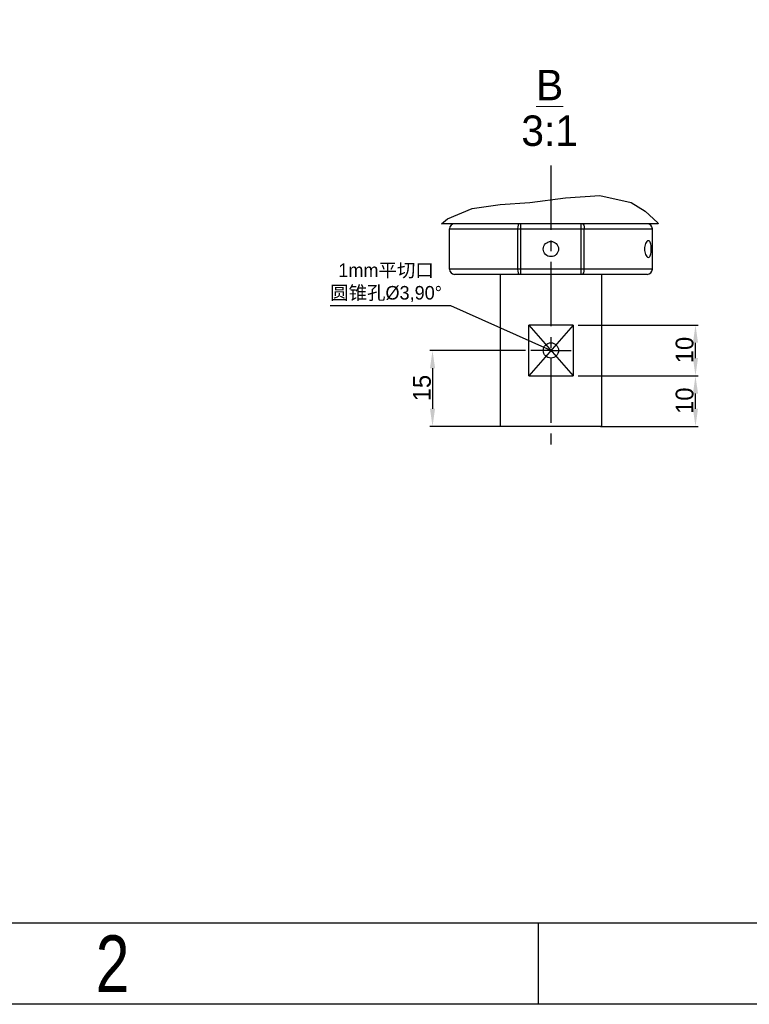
# Model space of a CAD drawing. Header units: millimetres. Extents: x 4086 to 8318, y 123 to 1549.
# Tile 4 of 54: x 6653 to 6868, y 123 to 415. Entities that reach past the tile are written whole.
import ezdxf
from ezdxf import colors
from ezdxf.entities.mleader import LeaderData, LeaderLine
from ezdxf.enums import TextEntityAlignment as Align
from ezdxf.math import Vec2, Vec3

# ---------------------------------------------------------------- set-up
doc = ezdxf.new("R2010")
doc.units = ezdxf.units.MM
doc.linetypes.add('CENTER', pattern=[0.6, 0.375, -0.075, 0.075, -0.075])
doc.linetypes.add('CENTER2', pattern=[28.575, 19.05, -3.175, 3.175, -3.175])
for name, color, linetype in [('00_COMPONENTS', 7, 'Continuous'), ('03_ALL_AXES', 7, 'Continuous'), ('50_ALL_DETAILS', 7, 'Continuous'), ('51__DRAFT_DIMS', 7, 'Continuous')]:
    doc.layers.add(name, color=color, linetype=linetype)
doc.layers.add('细线层', color=7, linetype='Continuous', lineweight=0)
doc.styles.get("Standard").update_dxf_attribs({"font": 'SourceHanSansCN-Normal.ttf'})
doc.styles.add('TEXTSTYLE_2', font='SourceHanSansCN-Normal.ttf')
doc.dimstyles.new('DIMSTYLE_16', dxfattribs={"dimtxt": 10.5, "dimasz": 10.5, "dimexe": 1.5, "dimexo": 1, "dimgap": 0.875, "dimtad": 1, "dimdec": 3, "dimlfac": 0.333333, "dimdsep": 46, "dimtxsty": 'TEXTSTYLE_2', "dimblk": '_FILLED', "dimblk1": '_FILLED', "dimblk2": '_FILLED', "dimcen": 0.09, "dimadec": 0, "dimazin": 0, "dimtp": 0.2, "dimtm": 0.2, "dimtfac": 1, "dimtdec": 3, "dimtofl": 0, "dimtmove": 0, "dimatfit": 3, "dimldrblk": '_FILLED', "dimfxl": 0, "dimtolj": 1, "dimarcsym": 0})

# ---------------------------------------------------------------- blocks, each defined once
blk = doc.blocks.new('3')
at = {"color": 2}
blk.add_line((6806.12, 123.22), (6806.12, 147.22), dxfattribs=at)
for points in [[(6302.12, 123.22), (6302.12, 1548.82), (8318.12, 1548.82), (8318.12, 123.22)], [(6422.12, 147.22), (6422.12, 1524.82), (8294.12, 1524.82), (8294.12, 147.22)]]:
    blk.add_lwpolyline(points, close=True, dxfattribs=at)
at = {"color": 2, "width": 0.8}
blk.add_text('2', height=16.8, dxfattribs=at).set_placement((6680.12, 135.22), align=Align.MIDDLE_CENTER)
for tag, height, p in [('整机外形图', 19.2, (7909.61, 256.24)), ('当前页', 12, (8078.12, 207.22)), ('总页数', 12, (8222.12, 207.22))]:
    blk.add_attdef(tag, text='', height=height, dxfattribs=at).set_placement(p, align=Align.MIDDLE)
at = {"color": 7, "width": 0.8}
for tag, height, p in [('编号', 19.2, (8153.31, 252.27)), ('比例', 12, (7958.12, 171.22))]:
    blk.add_attdef(tag, text='', height=height, dxfattribs=at).set_placement(p, align=Align.MIDDLE)
blk = doc.blocks.new('_FILLED')
at = {"color": 0, "linetype": 'ByBlock'}
blk.add_solid([(0, 0), (-1, 0.143), (-1, -0.143)], dxfattribs=at)
blk = doc.blocks.new('*D888')
at = {"layer": '51__DRAFT_DIMS', "color": 0, "linetype": 'Continuous', "lineweight": -2}
for p, q in [((6817.82, 309.2), (6853.3, 309.2)), ((6852.55, 299.45), (6852.55, 303.95)), ((6824.43, 294.2), (6853.3, 294.2))]:
    blk.add_line(p, q, dxfattribs=at)
at = {"layer": 'Defpoints', "color": 0}
for p in [(6817.32, 309.2), (6852.55, 309.2), (6823.93, 294.2)]:
    blk.add_point(p, dxfattribs=at)
at = {"layer": '51__DRAFT_DIMS', "color": 0, "linetype": 'ByBlock', "lineweight": -2, "xscale": 5.25, "yscale": 5.25, "zscale": 5.25}
for p, rotation in [((6852.55, 309.2), 90), ((6852.55, 294.2), 270)]:
    blk.add_blockref('_FILLED', p, dxfattribs=dict(at, rotation=rotation))
at = {"layer": '51__DRAFT_DIMS', "color": 0, "insert": (6846.68, 301.82), "char_height": 5.25, "attachment_point": 2, "rotation": 90, "style": 'TEXTSTYLE_2'}
blk.add_mtext('\\A1;10', dxfattribs=at)
blk = doc.blocks.new('*D889')
at = {"layer": '51__DRAFT_DIMS', "color": 0, "linetype": 'Continuous', "lineweight": -2}
for p, q in [((6817.82, 324.2), (6853.3, 324.2)), ((6852.55, 314.45), (6852.55, 318.95)), ((6817.82, 309.2), (6853.3, 309.2))]:
    blk.add_line(p, q, dxfattribs=at)
at = {"layer": 'Defpoints', "color": 0}
for p in [(6817.32, 324.2), (6852.55, 324.2), (6817.32, 309.2)]:
    blk.add_point(p, dxfattribs=at)
at = {"layer": '51__DRAFT_DIMS', "color": 0, "linetype": 'ByBlock', "lineweight": -2, "xscale": 5.25, "yscale": 5.25, "zscale": 5.25}
for p, rotation in [((6852.55, 324.2), 90), ((6852.55, 309.2), 270)]:
    blk.add_blockref('_FILLED', p, dxfattribs=dict(at, rotation=rotation))
at = {"layer": '51__DRAFT_DIMS', "color": 0, "insert": (6846.68, 316.82), "char_height": 5.25, "attachment_point": 2, "rotation": 90, "style": 'TEXTSTYLE_2'}
blk.add_mtext('\\A1;10', dxfattribs=at)
blk = doc.blocks.new('*D890')
at = {"layer": '51__DRAFT_DIMS', "color": 0, "linetype": 'Continuous', "lineweight": -2}
for p, q in [((6802.28, 316.7), (6774.01, 316.7)), ((6774.76, 311.45), (6774.76, 299.45)), ((6797.78, 294.2), (6774.01, 294.2))]:
    blk.add_line(p, q, dxfattribs=at)
at = {"layer": 'Defpoints', "color": 0}
for p in [(6802.78, 316.7), (6774.76, 294.2), (6798.28, 294.2)]:
    blk.add_point(p, dxfattribs=at)
at = {"layer": '51__DRAFT_DIMS', "color": 0, "linetype": 'ByBlock', "lineweight": -2, "xscale": 5.25, "yscale": 5.25, "zscale": 5.25}
for p, rotation in [((6774.76, 316.7), 90), ((6774.76, 294.2), 270)]:
    blk.add_blockref('_FILLED', p, dxfattribs=dict(at, rotation=rotation))
at = {"layer": '51__DRAFT_DIMS', "color": 0, "insert": (6768.98, 305.56), "char_height": 5.25, "attachment_point": 2, "rotation": 90, "style": 'TEXTSTYLE_2'}
blk.add_mtext('\\A1;15', dxfattribs=at)
blk = doc.blocks.new('_Dot')
at = {"color": 0, "linetype": 'ByBlock', "lineweight": -2}
blk.add_line((-0.5, 0), (-1, 0), dxfattribs=at)
at = {"color": 0, "linetype": 'ByBlock', "const_width": 0.5}
blk.add_lwpolyline([(-0.25, 0, 1), (0.25, 0, 1)], format="xyb", close=True, dxfattribs=at)

msp = doc.modelspace()

# ---------------------------------------------------------------- linework, layer by layer
at = {"color": 7, "linetype": 'Continuous'}
for p, q in [((6803.5444, 360.4957), (6814.1201, 361.8727)), ((6814.1201, 361.8727), (6824.2512, 362.543)), ((6824.2512, 362.543), (6833.4799, 360.4957)), ((6779.1783, 355.6225), (6786.5125, 358.6733)), ((6786.5125, 358.6733), (6794.7903, 359.8327)), ((6794.7903, 359.8327), (6803.5444, 360.4957)), ((6833.4799, 360.4957), (6837.628, 357.9047)), ((6777.4615, 354.2011), (6779.1783, 355.6225)), ((6837.628, 357.9047), (6841.364, 354.4352)), ((6841.364, 354.4352), (6841.553, 354.2011))]:
    msp.add_line(p, q, dxfattribs=at)
at = {"layer": '00_COMPONENTS', "color": 7, "linetype": 'Continuous'}
for p, q in [((6841.553, 354.2011), (6777.4615, 354.2011)), ((6779.7849, 340.7011), (6779.7849, 352.7011)), ((6779.7849, 352.7011), (6839.7849, 352.7011)), ((6799.9248, 352.7011), (6799.9248, 340.7011)), ((6800.9108, 339.2011), (6800.9108, 354.2011)), ((6818.6591, 354.2011), (6818.6591, 339.2011)), ((6819.6451, 340.7011), (6819.6451, 352.7011)), ((6839.7849, 340.7011), (6839.7849, 352.7011)), ((6839.7849, 340.7011), (6779.7849, 340.7011)), ((6838.2849, 339.2011), (6781.2857, 339.2011)), ((6794.7849, 339.2011), (6794.7849, 294.2011)), ((6824.7849, 339.2011), (6824.7849, 294.2011)), ((6803.2466, 309.2011), (6803.2466, 324.2011)), ((6816.3233, 324.2011), (6803.2466, 324.2011)), ((6816.3233, 324.2011), (6816.3233, 309.2011)), ((6803.2466, 309.2011), (6816.3233, 309.2011)), ((6824.7845, 294.2011), (6794.7854, 294.2011))]:
    msp.add_line(p, q, dxfattribs=at)
for points in [[(6800.4178, 354.2011), (6800.232, 354.0904), (6800.0748, 353.7784), (6799.9647, 353.2918), (6799.9248, 352.7011)], [(6819.1521, 354.2011), (6819.3407, 354.0869), (6819.5007, 353.7617), (6819.6076, 353.2751), (6819.6451, 352.7011)], [(6838.6356, 349.1761), (6838.4021, 349.1149), (6838.1646, 348.9318), (6837.9546, 348.6569), (6837.7808, 348.3192), (6837.6458, 347.9397), (6837.5508, 347.5367), (6837.4946, 347.1206), (6837.4761, 346.7011)], [(6837.4761, 346.7011), (6837.4946, 346.2816), (6837.5506, 345.8667), (6837.6452, 345.4645), (6837.7797, 345.0855), (6837.9536, 344.7469), (6838.1627, 344.4723), (6838.3992, 344.2887), (6838.6357, 344.2261)], [(6839.4824, 346.7011), (6839.4763, 347.0441), (6839.4562, 347.4005), (6839.4201, 347.7538), (6839.3652, 348.0941), (6839.2882, 348.4117), (6839.1853, 348.6946), (6839.049, 348.9327), (6838.8709, 349.105), (6838.6356, 349.1761)], [(6838.6357, 344.2261), (6838.8687, 344.2957), (6839.0479, 344.468), (6839.1845, 344.7058), (6839.2876, 344.9882), (6839.3648, 345.3059), (6839.4198, 345.6467), (6839.4561, 346.0005), (6839.4763, 346.3579), (6839.4824, 346.7011)], [(6799.9248, 340.7011), (6799.9612, 340.1355), (6800.0637, 339.6574), (6800.2237, 339.3223), (6800.4178, 339.2011)], [(6819.1521, 339.2011), (6819.3407, 339.3153), (6819.5007, 339.6404), (6819.6076, 340.1271), (6819.6451, 340.7011)]]:
    msp.add_lwpolyline(points, dxfattribs=at)
for centre in [(6809.7849, 346.7011), (6809.7849, 316.7011)]:
    msp.add_circle(centre, 2.25, dxfattribs=at)
for centre, start, end in [((6781.2849, 352.7011), 90, 180), ((6838.2849, 352.7011), 0, 90), ((6781.2849, 340.7011), 180, 270), ((6838.2849, 340.7011), 270, 0)]:
    msp.add_arc(centre, 1.5, start, end, dxfattribs=at)
at = {"layer": '03_ALL_AXES', "color": 7, "linetype": 'CENTER2'}
msp.add_line((6809.7849, 371.4605), (6809.7849, 286.7011), dxfattribs=at)
at = {"layer": '03_ALL_AXES', "color": 7, "linetype": 'CENTER'}
for q in [(6803.7848, 316.7011), (6815.7851, 316.7011)]:
    msp.add_line((6809.7849, 316.7011), q, dxfattribs=at)
at = {"layer": '50_ALL_DETAILS', "color": 7, "linetype": 'Continuous'}
for p, q in [((6803.2466, 324.2011), (6816.3233, 309.2011)), ((6816.3233, 324.2011), (6803.2466, 309.2011))]:
    msp.add_line(p, q, dxfattribs=at)

# ---------------------------------------------------------------- block references
msp.add_blockref('3', (0, 0))

# ---------------------------------------------------------------- texts
at = {"layer": '细线层', "color": 7, "linetype": 'Continuous', "insert": (6809.4002, 399.7154), "char_height": 9, "width": 11.233577, "attachment_point": 2, "line_spacing_factor": 0.9}
msp.add_mtext('\\pxqc;{\\LB} \\P3:1', dxfattribs=at)

# ---------------------------------------------------------------- dimensions: what is measured, and where the dimension line sits
at = {"layer": '51__DRAFT_DIMS', "color": 7, "linetype": 'Continuous'}
for base, p1, p2, angle, picture, middle in [((6852.5521, 324.2011), (6817.3233, 309.2011), (6817.3233, 324.2011), 90, '*D889', (6852.5521, 316.8238)), ((6774.765, 294.2011), (6802.7848, 316.7011), (6798.2849, 294.2011), 270, '*D890', (6774.765, 305.5642)), ((6852.5521, 309.2011), (6823.9342, 294.2011), (6817.3233, 309.2011), 90, '*D888', (6852.5521, 301.8238))]:
    dim = msp.add_linear_dim(base=base, p1=p1, p2=p2, angle=angle, dimstyle='DIMSTYLE_16', override={"dimscale": 0.5, "dimlfac": 0.666667}, dxfattribs=at)
    dim.commit()
    dim.dimension.update_dxf_attribs({"geometry": picture, "text_midpoint": middle, "dimtype": 160})

# ---------------------------------------------------------------- leaders
at = {"linetype": 'ByBlock'}
ml = msp.add_multileader_mtext('Standard', dxfattribs=at)
ml.set_content('\\pxqc;1mm平切口\\P圆锥孔%%C3,90%%D')
ml.set_leader_properties()
ml.set_arrow_properties(name='DOT')
ml.build(insert=Vec2(0, 0))
ml.multileader.update_dxf_attribs({"text_left_attachment_type": 6, "text_right_attachment_type": 5, "dogleg_length": 0.36, "arrow_head_size": 1})
ctx = ml.context
ctx.base_point, ctx.arrow_head_size, ctx.plane_origin = Vec3(6742.2069, 337.0702), 1, Vec3(6809.7849, 316.7011)
ctx.left_attachment, ctx.right_attachment, ctx.text_align_type = 6, 5, 2
notes = []
notes.append((ctx, [(0, (1, 1, 0), (6780.1733, 329.8565), (-1, 0), 0.36, [(0, [(6809.7849, 316.7011)], 0, [])])]))
ctx.mtext.insert, ctx.mtext.alignment, ctx.mtext.flow_direction = Vec3(6761.0101, 342.4312), 2, 5
for ctx, leaders in notes:
    for number, flags, end, landing, length, lines in leaders:
        leader = LeaderData()
        leader.index, (leader.has_last_leader_line, leader.has_dogleg_vector, leader.attachment_direction) = number, flags
        leader.last_leader_point, leader.dogleg_vector, leader.dogleg_length = Vec3(end), Vec3(landing), length
        for number, points, colour, breaks in lines:
            line = LeaderLine()
            line.index, line.vertices, line.color, line.breaks = number, Vec3.list(points), colors.encode_raw_color(colour), breaks
            leader.lines.append(line)
        ctx.leaders.append(leader)

doc.saveas('drawing.dxf')
